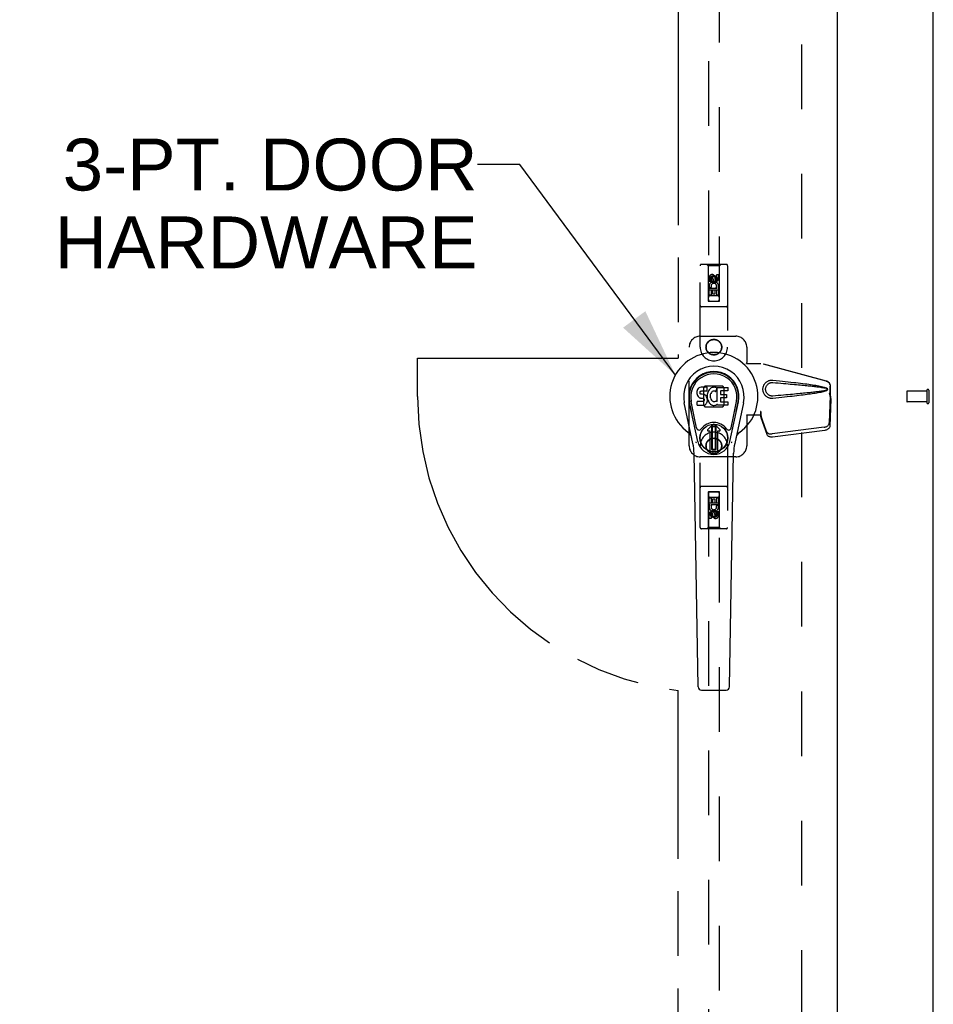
# Model space of a CAD drawing. Header units: inches. Extents: x 0 to 268, y 0 to 173.
# Tile 19 of 30: x 100 to 120, y 81 to 104. Entities that reach past the tile are written whole.
import ezdxf

# ---------------------------------------------------------------- set-up
doc = ezdxf.new("R2010")
doc.units = ezdxf.units.IN
doc.header["$LTSCALE"] = 14.739934
doc.header["$MEASUREMENT"] = 0
doc.linetypes.add('HIDDEN', pattern=[0.2, 0.1, -0.1])
doc.linetypes.add('PHANTOM', pattern=[0.8, 0.45, -0.05, 0.1, -0.05, 0.1, -0.05])
doc.layers.get('0').update_dxf_attribs({"linetype": 'CONTINUOUS'})
for name, color, linetype in [('02___PRT_ALL_AXES', 7, 'CONTINUOUS'), ('AVAILABLE_DOOR_SPACE', 7, 'CONTINUOUS'), ('DEFAULT_2', 8, 'HIDDEN'), ('DIMENSIONS', 7, 'CONTINUOUS')]:
    doc.layers.add(name, color=color, linetype=linetype)
doc.styles.get("Standard").update_dxf_attribs({"font": 'arial.ttf'})
doc.dimstyles.new('DIMSTYLE_1', dxfattribs={"dimtxt": 1.182348, "dimasz": 1.576464, "dimexe": 0.09, "dimexo": 0.07, "dimgap": 0.0375, "dimtad": 0, "dimtih": 1, "dimtoh": 1, "dimzin": 4, "dimdsep": 46, "dimtxsty": 'Standard', "dimblk": '_FILLED', "dimblk1": '_FILLED', "dimblk2": '_FILLED', "dimcen": 0.09, "dimazin": 1, "dimtfac": 1, "dimtdec": 3, "dimtofl": 0, "dimtmove": 0, "dimatfit": 3, "dimldrblk": '_FILLED', "dimfxl": 1, "dimtolj": 1, "dimtzin": 4, "dimarcsym": 0})
doc.dimstyles.get("Standard").update_dxf_attribs({"dimtxt": 1.339994, "dimasz": 1.576464, "dimexe": 0.09, "dimexo": 0.07, "dimgap": 0.09, "dimtad": 0, "dimtih": 1, "dimtoh": 1, "dimdec": 3, "dimzin": 4, "dimdsep": 46, "dimtxsty": 'Standard', "dimblk": '_FILLED', "dimblk1": '_FILLED', "dimblk2": '_FILLED', "dimcen": 0.09, "dimadec": 3, "dimazin": 1, "dimtp": 0.001, "dimtm": 0.001, "dimtfac": 1, "dimtdec": 3, "dimtofl": 0, "dimtmove": 0, "dimatfit": 3, "dimldrblk": '_FILLED', "dimfxl": 1, "dimtolj": 1, "dimtzin": 4, "dimarcsym": 0})

# ---------------------------------------------------------------- blocks, each defined once
blk = doc.blocks.new('_FILLED')
at = {"color": 0, "linetype": 'ByBlock'}
blk.add_solid([(0, 0), (-1, 0.2), (-1, -0.2)], dxfattribs=at)
blk = doc.blocks.new('*D8')
at = {"layer": 'DIMENSIONS', "color": 2, "linetype": 'Continuous'}
for p, q in [((85.324, 107.66), (97.26, 107.66)), ((114.511, 107.66), (102.574, 107.66))]:
    blk.add_line(p, q, dxfattribs=at)
at = {"layer": 'DIMENSIONS', "color": 2, "linetype": 'Continuous', "xscale": 1.5764635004, "yscale": 1.5764635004, "zscale": 1.5764635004, "rotation": 180}
blk.add_blockref('_FILLED', (85.324, 107.66), dxfattribs=at)
at = {"layer": 'DIMENSIONS', "color": 2, "linetype": 'Continuous', "xscale": 1.5764635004, "yscale": 1.5764635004, "zscale": 1.5764635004}
blk.add_blockref('_FILLED', (114.511, 107.66), dxfattribs=at)
at = {"layer": 'DIMENSIONS', "color": 2, "linetype": 'Continuous', "insert": (99.917, 108.251), "char_height": 1.1823, "width": 4.13162, "attachment_point": 2, "line_spacing_factor": 0.9}
blk.add_mtext('29.19', dxfattribs=at)

msp = doc.modelspace()

# ---------------------------------------------------------------- linework, layer by layer
at = {"color": 3, "linetype": 'Continuous'}
for p, q in [((120.324, 59.1), (120.324, 130.892)), ((118.136, 130.142), (118.136, 59.85))]:
    msp.add_line(p, q, dxfattribs=at)
at = {"color": 7, "linetype": 'Continuous'}
for p, q in [((114.954, 95.156), (114.944, 95.134)), ((114.967, 95.176), (114.954, 95.156)), ((114.976, 95.184), (114.967, 95.176)), ((114.986, 95.19), (114.976, 95.184)), ((115.007, 95.2), (114.986, 95.19)), ((115.031, 95.207), (115.007, 95.2)), ((115.17, 95.207), (115.031, 95.207)), ((115.172, 95.164), (115.17, 95.207)), ((115.171, 95.141), (115.172, 95.164)), ((115.231, 95.162), (115.217, 95.145)), ((115.248, 95.177), (115.231, 95.162)), ((115.266, 95.19), (115.248, 95.177)), ((115.286, 95.199), (115.266, 95.19)), ((115.308, 95.204), (115.286, 95.199)), ((115.33, 95.206), (115.308, 95.204)), ((115.353, 95.205), (115.33, 95.206)), ((115.364, 95.204), (115.353, 95.205)), ((115.375, 95.2), (115.364, 95.204)), ((115.395, 95.183), (115.368, 95.115)), ((115.393, 95.188), (115.375, 95.2)), ((115.403, 95.205), (115.64, 95.205)), ((115.403, 94.88), (115.403, 95.205)), ((115.645, 95.201), (115.645, 95.126)), ((114.939, 95.11), (114.938, 95.086)), ((114.938, 95.086), (114.938, 95.063)), ((114.938, 95.063), (114.942, 95.039)), ((114.944, 95.134), (114.939, 95.11)), ((114.942, 95.039), (114.951, 95.017)), ((114.951, 95.017), (114.963, 94.997)), ((114.963, 94.997), (114.98, 94.979)), ((114.98, 94.979), (115, 94.966)), ((115, 94.966), (115.011, 94.962)), ((115.009, 95.09), (115.011, 95.105)), ((115.009, 95.075), (115.009, 95.09)), ((115.009, 95.067), (115.009, 95.075)), ((115.012, 95.06), (115.009, 95.067)), ((115.011, 95.105), (115.014, 95.112)), ((115.011, 94.962), (115.022, 94.96)), ((115.016, 95.054), (115.012, 95.06)), ((115.014, 95.112), (115.02, 95.116)), ((115.022, 95.05), (115.016, 95.054)), ((115.02, 95.116), (115.035, 95.121)), ((115.037, 95.046), (115.022, 95.05)), ((115.022, 94.96), (115.07, 94.96)), ((115.035, 95.121), (115.049, 95.122)), ((115.061, 95.046), (115.037, 95.046)), ((115.049, 95.122), (115.162, 95.122)), ((115.085, 95.045), (115.061, 95.046)), ((115.07, 94.96), (115.078, 94.959)), ((115.078, 94.959), (115.084, 94.956)), ((115.084, 94.956), (115.09, 94.952)), ((115.108, 95.04), (115.085, 95.045)), ((115.09, 94.952), (115.095, 94.946)), ((115.095, 94.946), (115.102, 94.932)), ((115.102, 94.932), (115.104, 94.917)), ((115.119, 95.035), (115.108, 95.04)), ((115.129, 95.028), (115.119, 95.035)), ((115.146, 95.012), (115.129, 95.028)), ((115.159, 94.992), (115.146, 95.012)), ((115.169, 94.969), (115.159, 94.992)), ((115.162, 95.122), (115.168, 95.122)), ((115.168, 95.122), (115.17, 95.128)), ((115.175, 94.946), (115.169, 94.969)), ((115.17, 95.128), (115.171, 95.141)), ((115.174, 95.043), (115.17, 94.999)), ((115.17, 94.999), (115.171, 94.977)), ((115.171, 94.977), (115.174, 94.955)), ((115.178, 95.065), (115.174, 95.043)), ((115.174, 94.955), (115.178, 94.933)), ((115.177, 94.922), (115.175, 94.946)), ((115.185, 95.087), (115.178, 95.065)), ((115.178, 94.933), (115.185, 94.912)), ((115.193, 95.107), (115.185, 95.087)), ((115.204, 95.127), (115.193, 95.107)), ((115.217, 95.145), (115.204, 95.127)), ((115.24, 95.015), (115.239, 94.988)), ((115.239, 94.988), (115.24, 94.974)), ((115.243, 95.041), (115.24, 95.015)), ((115.24, 94.974), (115.244, 94.962)), ((115.247, 95.054), (115.243, 95.041)), ((115.244, 94.962), (115.254, 94.937)), ((115.253, 95.066), (115.247, 95.054)), ((115.267, 95.089), (115.253, 95.066)), ((115.254, 94.937), (115.267, 94.914)), ((115.275, 95.099), (115.267, 95.089)), ((115.286, 95.107), (115.275, 95.099)), ((115.311, 95.117), (115.286, 95.107)), ((115.324, 95.121), (115.311, 95.117)), ((115.337, 95.12), (115.324, 95.121)), ((115.35, 95.117), (115.337, 95.12)), ((115.362, 95.112), (115.35, 95.117)), ((115.474, 95.117), (115.474, 95.05)), ((115.475, 94.959), (115.475, 94.881)), ((115.64, 95.122), (115.478, 95.122)), ((115.478, 95.045), (115.609, 95.045)), ((115.609, 94.963), (115.479, 94.963)), ((115.614, 95.041), (115.614, 94.968)), ((114.847, 93.926), (114.65, 94.852)), ((114.958, 93.973), (114.765, 94.877)), ((114.814, 94.651), (114.769, 94.878)), ((114.881, 94.504), (114.807, 94.885)), ((114.94, 94.801), (114.94, 94.876)), ((115.004, 94.881), (114.945, 94.88)), ((114.945, 94.796), (115.089, 94.796)), ((115.065, 94.881), (115.004, 94.881)), ((115.08, 94.882), (115.065, 94.881)), ((115.086, 94.885), (115.08, 94.882)), ((115.092, 94.891), (115.086, 94.885)), ((115.089, 94.796), (115.101, 94.797)), ((115.101, 94.903), (115.092, 94.891)), ((115.104, 94.91), (115.101, 94.903)), ((115.101, 94.797), (115.112, 94.801)), ((115.104, 94.917), (115.104, 94.91)), ((115.112, 94.801), (115.132, 94.815)), ((115.132, 94.815), (115.149, 94.832)), ((115.149, 94.832), (115.156, 94.842)), ((115.156, 94.842), (115.161, 94.853)), ((115.161, 94.853), (115.17, 94.875)), ((115.17, 94.875), (115.176, 94.898)), ((115.176, 94.898), (115.177, 94.922)), ((115.185, 94.912), (115.207, 94.872)), ((115.207, 94.872), (115.219, 94.854)), ((115.219, 94.854), (115.234, 94.837)), ((115.234, 94.837), (115.25, 94.822)), ((115.25, 94.822), (115.268, 94.809)), ((115.267, 94.914), (115.276, 94.904)), ((115.268, 94.809), (115.278, 94.803)), ((115.276, 94.904), (115.286, 94.895)), ((115.278, 94.803), (115.288, 94.8)), ((115.286, 94.895), (115.297, 94.887)), ((115.288, 94.8), (115.31, 94.794)), ((115.297, 94.887), (115.309, 94.883)), ((115.309, 94.883), (115.323, 94.88)), ((115.31, 94.794), (115.332, 94.792)), ((115.323, 94.88), (115.336, 94.88)), ((115.332, 94.792), (115.354, 94.795)), ((115.336, 94.88), (115.349, 94.882)), ((115.349, 94.882), (115.362, 94.886)), ((115.354, 94.795), (115.376, 94.802)), ((115.362, 94.886), (115.374, 94.891)), ((115.374, 94.891), (115.385, 94.899)), ((115.376, 94.802), (115.395, 94.813)), ((115.392, 94.898), (115.403, 94.88)), ((115.395, 94.813), (115.395, 94.813)), ((115.405, 94.813), (115.395, 94.813)), ((115.405, 94.8), (115.405, 94.813)), ((115.641, 94.796), (115.41, 94.796)), ((115.479, 94.877), (115.641, 94.877)), ((115.645, 94.872), (115.645, 94.8)), ((115.689, 93.973), (115.882, 94.877)), ((115.766, 94.504), (115.841, 94.885)), ((115.998, 94.852), (115.8, 93.926)), ((115.834, 94.651), (115.878, 94.878)), ((114.929, 94.279), (114.881, 94.504)), ((115.718, 94.279), (115.766, 94.504)), ((115.185, 94.242), (115.296, 94.353)), ((115.296, 94.353), (115.186, 94.242)), ((115.28, 94.315), (115.294, 94.329)), ((115.294, 94.301), (115.28, 94.315)), ((115.28, 93.788), (115.28, 94.315)), ((115.294, 94.329), (115.353, 94.329)), ((115.294, 94.329), (115.308, 94.315)), ((115.308, 94.315), (115.294, 94.301)), ((115.294, 93.801), (115.294, 94.301)), ((115.308, 94.315), (115.339, 94.315)), ((115.339, 94.315), (115.353, 94.329)), ((115.353, 94.301), (115.339, 94.315)), ((115.462, 94.242), (115.351, 94.353)), ((115.352, 94.353), (115.462, 94.242)), ((115.353, 94.329), (115.367, 94.315)), ((115.367, 94.315), (115.353, 94.301)), ((115.353, 94.301), (115.353, 93.802)), ((115.367, 94.315), (115.367, 93.788)), ((115.241, 94.209), (115.199, 94.209)), ((115.241, 94.209), (115.199, 94.209)), ((115.241, 94.209), (115.241, 94.209)), ((115.241, 93.749), (115.241, 94.209)), ((115.241, 93.75), (115.241, 94.209)), ((115.448, 94.209), (115.406, 94.209)), ((115.448, 94.209), (115.406, 94.209)), ((115.406, 94.209), (115.406, 94.209)), ((115.406, 94.209), (115.406, 93.75)), ((115.406, 94.209), (115.406, 93.749)), ((114.966, 88.38), (114.873, 93.701)), ((115.28, 93.788), (115.294, 93.801)), ((115.294, 93.774), (115.28, 93.788)), ((115.294, 93.801), (115.308, 93.788)), ((115.308, 93.788), (115.294, 93.774)), ((115.353, 93.774), (115.294, 93.774)), ((115.339, 93.788), (115.308, 93.788)), ((115.339, 93.788), (115.353, 93.802)), ((115.353, 93.774), (115.339, 93.788)), ((115.353, 93.802), (115.367, 93.788)), ((115.367, 93.788), (115.353, 93.774)), ((115.682, 88.38), (115.774, 93.701)), ((115.044, 88.303), (115.603, 88.303))]:
    msp.add_line(p, q, dxfattribs=at)
for points in [[(114.925, 93.943), (114.924, 93.948), (114.922, 93.954), (114.921, 93.96), (114.919, 93.965)], [(115.728, 93.965), (115.727, 93.96), (115.725, 93.954), (115.724, 93.948), (115.722, 93.943)]]:
    msp.add_lwpolyline(points, dxfattribs=at)
for radius in [0.317, 0.313]:
    msp.add_circle((115.324, 94.051), radius, dxfattribs=at)
for centre, radius, start, end in [((115.324, 94.996), 1.004, 305.5066, 234.4934), ((115.324, 94.996), 0.689, 347.9703, 192.0297), ((115.324, 94.996), 0.571, 347.9703, 192.0297), ((115.324, 94.986), 0.527, 348.9402, 191.0594), ((115.39, 95.185), 0.00448, 339.0016, 51.8729), ((115.64, 95.201), 0.00448, 0, 90), ((115.364, 95.117), 0.00448, 246.1578, 339.0016), ((115.478, 95.117), 0.00448, 90, 180), ((115.478, 95.05), 0.00448, 180, 270), ((115.479, 94.959), 0.00448, 90, 180), ((115.609, 95.041), 0.00448, 0, 90), ((115.609, 94.968), 0.00448, 270, 360), ((115.64, 95.126), 0.00448, 270, 360), ((114.945, 94.876), 0.00448, 90, 180.0119), ((114.945, 94.801), 0.00483, 180, 270), ((115.388, 94.895), 0.00448, 34.0893, 127.3444), ((115.41, 94.8), 0.00448, 180, 270), ((115.479, 94.881), 0.00448, 180, 270), ((115.641, 94.872), 0.00448, 0, 90), ((115.641, 94.8), 0.00448, 270, 360), ((114.987, 94.291), 0.0591, 192.0297, 324.5763), ((115.324, 94.051), 0.354, 35.4237, 144.5763), ((115.324, 94.325), 0.0394, 45, 135), ((115.324, 94.325), 0.0392, 45, 135), ((115.661, 94.291), 0.0591, 215.4237, 347.9703), ((114.626, 94.018), 0.197, 12.0297, 54.4934), ((115.199, 94.229), 0.0197, 135, 270), ((115.199, 94.229), 0.0195, 135, 270), ((115.448, 94.229), 0.0197, 270, 45), ((115.448, 94.229), 0.0195, 270, 45), ((116.021, 94.018), 0.197, 125.5066, 167.9703), ((113.692, 93.68), 1.181, 1, 12.0297), ((115.324, 94.051), 0.374, 192.0297, 347.9703), ((116.955, 93.68), 1.181, 167.9703, 179), ((115.324, 94.051), 0.313, 254.7027, 285.2973), ((115.044, 88.382), 0.0787, 181, 270), ((115.603, 88.382), 0.0787, 270, 359)]:
    msp.add_arc(centre, radius, start, end, dxfattribs=at)
msp.add_ellipse((115.324, 94.986), major_axis=(0, 0.565), ratio=0.999848, start_param=-1.76365, end_param=1.76365, dxfattribs=at)
at = {"layer": '02___PRT_ALL_AXES', "color": 8, "linetype": 'HIDDEN'}
for p, q in [((115.217, 97.619), (115.217, 97.711)), ((115.259, 97.711), (115.259, 97.619)), ((115.303, 97.682), (115.303, 97.711)), ((115.344, 97.725), (115.344, 97.679)), ((115.388, 97.775), (115.43, 97.775)), ((115.388, 97.682), (115.388, 97.775)), ((115.43, 97.775), (115.43, 97.682)), ((115.259, 97.619), (115.217, 97.619)), ((115.217, 97.462), (115.395, 97.462)), ((115.217, 97.306), (115.217, 97.462)), ((115.265, 97.487), (115.226, 97.47)), ((115.302, 97.42), (115.259, 97.42)), ((115.259, 97.42), (115.259, 97.306)), ((115.302, 97.328), (115.302, 97.42)), ((115.388, 97.42), (115.344, 97.42)), ((115.344, 97.42), (115.344, 97.328)), ((115.395, 97.462), (115.376, 97.475)), ((115.388, 97.306), (115.388, 97.42)), ((115.42, 97.466), (115.418, 97.462)), ((115.418, 97.462), (115.43, 97.462)), ((115.43, 97.462), (115.43, 97.306)), ((115.259, 97.306), (115.217, 97.306)), ((115.344, 97.328), (115.302, 97.328)), ((115.43, 97.306), (115.388, 97.306)), ((120.177, 95.12), (119.73, 95.12)), ((120.177, 95.12), (120.177, 94.872)), ((120.177, 94.872), (119.73, 94.872)), ((115.217, 92.686), (115.26, 92.686)), ((115.217, 92.529), (115.217, 92.686)), ((115.26, 92.686), (115.26, 92.572)), ((115.388, 92.686), (115.43, 92.686)), ((115.388, 92.572), (115.388, 92.686)), ((115.43, 92.686), (115.43, 92.529)), ((115.229, 92.529), (115.217, 92.529)), ((115.228, 92.526), (115.229, 92.529)), ((115.43, 92.529), (115.253, 92.529)), ((115.253, 92.529), (115.271, 92.516)), ((115.26, 92.572), (115.303, 92.572)), ((115.303, 92.664), (115.345, 92.664)), ((115.303, 92.572), (115.303, 92.664)), ((115.345, 92.664), (115.345, 92.572)), ((115.345, 92.572), (115.388, 92.572)), ((115.382, 92.505), (115.421, 92.522)), ((115.217, 92.217), (115.217, 92.309)), ((115.26, 92.309), (115.26, 92.217)), ((115.303, 92.267), (115.303, 92.313)), ((115.344, 92.309), (115.344, 92.281)), ((115.388, 92.373), (115.43, 92.373)), ((115.388, 92.281), (115.388, 92.373)), ((115.43, 92.373), (115.43, 92.281)), ((115.26, 92.217), (115.217, 92.217))]:
    msp.add_line(p, q, dxfattribs=at)
for centre, radius in [((115.324, 97.668), 0.085), ((115.324, 96.121), 0.172), ((115.324, 93.871), 0.172), ((115.324, 92.323), 0.085)]:
    msp.add_circle(centre, radius, dxfattribs=at)
for centre, radius, start, end in [((115.281, 97.711), 0.0644, 12.2995, 180.0775), ((115.281, 97.711), 0.0219, 359.9011, 180), ((115.367, 97.682), 0.0635, 180, 360), ((115.366, 97.682), 0.0219, 190.307, 360), ((115.324, 97.512), 0.107, 334.2636, 203.4027), ((115.324, 97.512), 0.0639, 324.8895, 203.4026), ((115.324, 92.48), 0.107, 154.2636, 23.4027), ((115.324, 92.48), 0.0639, 144.8895, 23.4026), ((115.281, 92.309), 0.0635, 0, 180), ((115.281, 92.309), 0.0219, 10.307, 180), ((115.366, 92.281), 0.0644, 192.2995, 0.0775), ((115.366, 92.281), 0.0219, 179.9011, 360)]:
    msp.add_arc(centre, radius, start, end, dxfattribs=at)
at = {"layer": 'AVAILABLE_DOOR_SPACE', "color": 4, "linetype": 'PHANTOM'}
for p, q in [((114.511, 129.121), (114.511, 95.871)), ((108.574, 95.871), (114.511, 95.871)), ((108.574, 94.996), (108.574, 95.871)), ((114.511, 60.871), (114.511, 88.295))]:
    msp.add_line(p, q, dxfattribs=at)
msp.add_arc((115.324, 94.996), 6.75, 180, 263.0865, dxfattribs=at)
at = {"layer": 'DEFAULT_2', "color": 8, "linetype": 'HIDDEN'}
for p, q in [((117.324, 129.548), (117.324, 60.444)), ((115.199, 129.168), (115.199, 97.167)), ((115.449, 97.167), (115.449, 129.168)), ((115.011, 96.121), (115.011, 97.978)), ((115.606, 98.008), (115.041, 98.008)), ((115.194, 97.978), (115.164, 98.008)), ((115.454, 97.978), (115.194, 97.978)), ((115.194, 97.978), (115.197, 97.168)), ((115.45, 97.168), (115.454, 97.978)), ((115.454, 97.978), (115.484, 98.008)), ((115.636, 97.978), (115.636, 96.121)), ((115.324, 97.74), (115.261, 97.704)), ((115.261, 97.704), (115.271, 97.698)), ((115.261, 97.704), (115.261, 97.632)), ((115.261, 97.632), (115.271, 97.638)), ((115.261, 97.632), (115.324, 97.596)), ((115.324, 97.729), (115.271, 97.698)), ((115.271, 97.698), (115.271, 97.638)), ((115.271, 97.638), (115.324, 97.607)), ((115.386, 97.704), (115.324, 97.74)), ((115.324, 97.74), (115.324, 97.729)), ((115.376, 97.698), (115.324, 97.729)), ((115.324, 97.607), (115.376, 97.638)), ((115.324, 97.596), (115.386, 97.632)), ((115.386, 97.704), (115.376, 97.698)), ((115.376, 97.638), (115.376, 97.698)), ((115.386, 97.632), (115.376, 97.638)), ((115.386, 97.632), (115.386, 97.704)), ((115.451, 97.418), (115.196, 97.418)), ((115.324, 97.596), (115.324, 97.607)), ((115.409, 97.293), (115.239, 97.293)), ((115.606, 97.043), (115.041, 97.043)), ((115.197, 97.168), (115.45, 97.168)), ((115.199, 97.17), (115.449, 97.17)), ((115.199, 97.167), (115.449, 97.167)), ((115.011, 96.371), (115.824, 96.371)), ((114.761, 93.871), (114.761, 96.121)), ((116.074, 96.121), (116.074, 95.768)), ((116.071, 95.751), (116.074, 95.768)), ((116.071, 95.751), (116.392, 95.751)), ((116.078, 95.751), (116.074, 95.768)), ((117.881, 95.349), (116.384, 95.751)), ((117.889, 95.349), (116.392, 95.751)), ((115.122, 95.232), (115.087, 95.197)), ((115.087, 95.197), (115.087, 94.795)), ((115.525, 95.232), (115.122, 95.232)), ((115.56, 95.197), (115.525, 95.232)), ((115.56, 94.795), (115.56, 95.197)), ((117.974, 94.998), (117.974, 95.228)), ((117.981, 94.998), (117.981, 95.228)), ((117.952, 95.08), (117.974, 94.998)), ((117.973, 95.009), (117.954, 94.394)), ((117.96, 95.08), (117.981, 94.998)), ((117.987, 94.938), (117.967, 94.323)), ((117.973, 95.009), (117.987, 94.938)), ((117.981, 94.998), (117.974, 94.998)), ((117.975, 95.026), (117.984, 94.969)), ((117.984, 94.969), (117.985, 94.959)), ((117.985, 94.959), (117.986, 94.948)), ((117.986, 94.948), (117.987, 94.938)), ((119.72, 95.11), (119.72, 94.882)), ((120.177, 95.138), (120.177, 94.854)), ((120.22, 95.138), (120.22, 94.854)), ((115.087, 94.795), (115.122, 94.759)), ((115.122, 94.759), (115.525, 94.759)), ((115.525, 94.759), (115.56, 94.795)), ((116.392, 94.571), (116.071, 94.571)), ((116.071, 94.571), (116.074, 94.554)), ((116.078, 94.571), (116.074, 94.554)), ((116.074, 94.554), (116.074, 93.871)), ((116.392, 94.658), (116.384, 94.658)), ((116.384, 94.658), (116.384, 94.571)), ((116.522, 94.2), (116.39, 94.584)), ((116.404, 94.513), (116.39, 94.584)), ((116.392, 94.658), (116.392, 94.571)), ((116.399, 94.544), (116.404, 94.513)), ((116.536, 94.129), (116.404, 94.513)), ((117.836, 94.295), (116.649, 94.143)), ((117.85, 94.224), (116.662, 94.072)), ((115.011, 92.013), (115.011, 93.871)), ((115.636, 93.871), (115.636, 92.013)), ((115.824, 93.621), (115.011, 93.621)), ((115.606, 92.948), (115.041, 92.948)), ((115.197, 92.823), (115.194, 92.013)), ((115.197, 92.823), (115.45, 92.823)), ((115.449, 92.825), (115.199, 92.825)), ((115.199, 92.825), (115.199, 60.823)), ((115.449, 92.822), (115.199, 92.822)), ((115.239, 92.698), (115.409, 92.698)), ((115.449, 60.823), (115.449, 92.825)), ((115.454, 92.013), (115.45, 92.823)), ((115.196, 92.573), (115.451, 92.573)), ((115.324, 92.396), (115.261, 92.36)), ((115.261, 92.36), (115.271, 92.354)), ((115.261, 92.36), (115.261, 92.288)), ((115.261, 92.288), (115.271, 92.293)), ((115.261, 92.288), (115.324, 92.252)), ((115.324, 92.384), (115.271, 92.354)), ((115.271, 92.354), (115.271, 92.293)), ((115.271, 92.293), (115.324, 92.263)), ((115.386, 92.36), (115.324, 92.396)), ((115.324, 92.396), (115.324, 92.384)), ((115.376, 92.354), (115.324, 92.384)), ((115.324, 92.263), (115.376, 92.293)), ((115.324, 92.252), (115.386, 92.288)), ((115.324, 92.252), (115.324, 92.263)), ((115.386, 92.36), (115.376, 92.354)), ((115.376, 92.293), (115.376, 92.354)), ((115.386, 92.288), (115.376, 92.293)), ((115.386, 92.288), (115.386, 92.36)), ((115.194, 92.013), (115.164, 91.983)), ((115.454, 92.013), (115.194, 92.013)), ((115.454, 92.013), (115.484, 91.983)), ((115.606, 91.983), (115.041, 91.983))]:
    msp.add_line(p, q, dxfattribs=at)
for points in [[(116.668, 94.953), (116.655, 94.952), (116.642, 94.952), (116.629, 94.953), (116.616, 94.954), (116.603, 94.957), (116.591, 94.96), (116.578, 94.964), (116.567, 94.969), (116.555, 94.974), (116.543, 94.98), (116.532, 94.988), (116.521, 94.996), (116.509, 95.005), (116.498, 95.017), (116.487, 95.029), (116.477, 95.043), (116.467, 95.059), (116.459, 95.075), (116.453, 95.091), (116.448, 95.108), (116.444, 95.125), (116.442, 95.143), (116.441, 95.16), (116.442, 95.177), (116.444, 95.195), (116.447, 95.212), (116.452, 95.229), (116.459, 95.245), (116.466, 95.262), (116.476, 95.277), (116.486, 95.291), (116.497, 95.304), (116.508, 95.315), (116.519, 95.325), (116.531, 95.334), (116.542, 95.341), (116.554, 95.347), (116.566, 95.353), (116.578, 95.358), (116.59, 95.362), (116.603, 95.365), (116.616, 95.367), (116.629, 95.369)], [(116.668, 95.006), (116.658, 95.006), (116.649, 95.006), (116.639, 95.007), (116.63, 95.008), (116.621, 95.01), (116.612, 95.012), (116.603, 95.015), (116.594, 95.019), (116.586, 95.023), (116.578, 95.027), (116.569, 95.033), (116.561, 95.039), (116.553, 95.046), (116.545, 95.054), (116.537, 95.063), (116.53, 95.073), (116.523, 95.084), (116.517, 95.095), (116.513, 95.106), (116.509, 95.118), (116.506, 95.128), (116.505, 95.139), (116.504, 95.15), (116.503, 95.16), (116.503, 95.17), (116.504, 95.181), (116.506, 95.192), (116.509, 95.202), (116.512, 95.214), (116.517, 95.225), (116.522, 95.236), (116.529, 95.247), (116.536, 95.257), (116.544, 95.267), (116.552, 95.275), (116.56, 95.282), (116.568, 95.288), (116.577, 95.294), (116.585, 95.299), (116.594, 95.303), (116.602, 95.306), (116.611, 95.309), (116.62, 95.312), (116.63, 95.314), (116.639, 95.315), (116.649, 95.316), (116.658, 95.316), (116.668, 95.315)], [(116.629, 95.369), (116.642, 95.37), (116.655, 95.37), (116.668, 95.369)], [(116.668, 95.369), (116.743, 95.361), (116.816, 95.354), (116.885, 95.347), (116.952, 95.34), (117.016, 95.333), (117.078, 95.326), (117.137, 95.319), (117.194, 95.313), (117.248, 95.306), (117.3, 95.3), (117.35, 95.294), (117.397, 95.288), (117.443, 95.282), (117.487, 95.276), (117.529, 95.27), (117.569, 95.264), (117.608, 95.258), (117.645, 95.252), (117.68, 95.246), (117.714, 95.239), (117.746, 95.233), (117.777, 95.226), (117.807, 95.22), (117.835, 95.212), (117.861, 95.204), (117.886, 95.196)], [(116.668, 95.315), (116.731, 95.31), (116.792, 95.305), (116.851, 95.3), (116.908, 95.295), (116.963, 95.29), (117.016, 95.286), (117.066, 95.281), (117.115, 95.277), (117.162, 95.272), (117.207, 95.268), (117.25, 95.264), (117.292, 95.26), (117.331, 95.257), (117.369, 95.253), (117.405, 95.249), (117.439, 95.246), (117.472, 95.243), (117.503, 95.239), (117.533, 95.236), (117.562, 95.233), (117.591, 95.23), (117.618, 95.226), (117.645, 95.223), (117.672, 95.22), (117.699, 95.216), (117.726, 95.213), (117.753, 95.209), (117.78, 95.205), (117.806, 95.201), (117.833, 95.196), (117.86, 95.191), (117.886, 95.185)], [(117.881, 95.349), (117.894, 95.344), (117.907, 95.339), (117.918, 95.332), (117.929, 95.324), (117.939, 95.314), (117.948, 95.304), (117.956, 95.293), (117.962, 95.281), (117.967, 95.268), (117.971, 95.255), (117.973, 95.241), (117.974, 95.228)], [(117.886, 95.196), (117.892, 95.193), (117.897, 95.189), (117.902, 95.184), (117.905, 95.179), (117.908, 95.173), (117.91, 95.167), (117.91, 95.161), (117.91, 95.155), (117.908, 95.149), (117.905, 95.143), (117.902, 95.138), (117.897, 95.133), (117.892, 95.129), (117.886, 95.126)], [(117.886, 95.185), (117.891, 95.183), (117.895, 95.181), (117.899, 95.177), (117.902, 95.174), (117.905, 95.17), (117.906, 95.165), (117.906, 95.161), (117.906, 95.156), (117.904, 95.152), (117.902, 95.148), (117.899, 95.144), (117.895, 95.141), (117.891, 95.138), (117.886, 95.137)], [(117.981, 95.228), (117.981, 95.241), (117.978, 95.255), (117.975, 95.268), (117.97, 95.281), (117.963, 95.293), (117.956, 95.304), (117.947, 95.314), (117.937, 95.324), (117.926, 95.332), (117.914, 95.339), (117.902, 95.344), (117.889, 95.349)], [(117.886, 95.137), (117.86, 95.131), (117.833, 95.125), (117.806, 95.121), (117.78, 95.117), (117.753, 95.113), (117.726, 95.109), (117.699, 95.105), (117.673, 95.102), (117.646, 95.099), (117.619, 95.095), (117.591, 95.092), (117.563, 95.089), (117.534, 95.086), (117.504, 95.083), (117.473, 95.079), (117.44, 95.076), (117.406, 95.072), (117.37, 95.069), (117.332, 95.065), (117.292, 95.061), (117.251, 95.058), (117.208, 95.054), (117.163, 95.049), (117.116, 95.045), (117.067, 95.041), (117.016, 95.036), (116.963, 95.032), (116.909, 95.027), (116.852, 95.022), (116.792, 95.017), (116.731, 95.012), (116.668, 95.006)], [(117.886, 95.126), (117.863, 95.118), (117.839, 95.111), (117.814, 95.104), (117.787, 95.098), (117.759, 95.091), (117.73, 95.086), (117.7, 95.08), (117.668, 95.074), (117.635, 95.068), (117.601, 95.063), (117.565, 95.057), (117.527, 95.052), (117.488, 95.046), (117.447, 95.041), (117.405, 95.035), (117.361, 95.029), (117.315, 95.023), (117.267, 95.018), (117.217, 95.012), (117.165, 95.006), (117.111, 94.999), (117.055, 94.993), (116.997, 94.987), (116.936, 94.98), (116.873, 94.974), (116.807, 94.967), (116.739, 94.96), (116.668, 94.953)], [(117.952, 95.08), (117.957, 95.06), (117.963, 95.041), (117.968, 95.022), (117.973, 95.004), (117.979, 94.986), (117.984, 94.969)], [(117.96, 95.08), (117.962, 95.07), (117.965, 95.061), (117.968, 95.051), (117.97, 95.042), (117.973, 95.034), (117.975, 95.026)], [(117.975, 95.026), (117.975, 95.023), (117.975, 95.02), (117.974, 95.017), (117.974, 95.015), (117.973, 95.012), (117.973, 95.009)], [(116.384, 94.658), (116.386, 94.638), (116.389, 94.618), (116.392, 94.598), (116.394, 94.579), (116.399, 94.544)], [(116.391, 94.6), (116.391, 94.594), (116.391, 94.592), (116.39, 94.589), (116.39, 94.587), (116.39, 94.584)], [(116.392, 94.658), (116.391, 94.648), (116.391, 94.618)], [(116.398, 94.551), (116.397, 94.562), (116.395, 94.58), (116.393, 94.596), (116.392, 94.61), (116.391, 94.623), (116.391, 94.631)], [(116.391, 94.618), (116.391, 94.609), (116.391, 94.6)], [(117.836, 94.295), (117.852, 94.298), (117.867, 94.302), (117.881, 94.307), (117.895, 94.314), (117.907, 94.321), (117.919, 94.33), (117.929, 94.34), (117.937, 94.35), (117.944, 94.361), (117.949, 94.372), (117.953, 94.383), (117.954, 94.394)], [(117.967, 94.323), (117.966, 94.312), (117.963, 94.301), (117.958, 94.289), (117.951, 94.279), (117.942, 94.269), (117.932, 94.259), (117.921, 94.25), (117.908, 94.243), (117.895, 94.236), (117.88, 94.231), (117.865, 94.227), (117.85, 94.224)], [(116.522, 94.2), (116.526, 94.191), (116.532, 94.182), (116.539, 94.173), (116.548, 94.166), (116.558, 94.159), (116.569, 94.153), (116.58, 94.149), (116.593, 94.145), (116.607, 94.143), (116.62, 94.142), (116.635, 94.142), (116.649, 94.143)], [(116.662, 94.072), (116.648, 94.071), (116.634, 94.071), (116.62, 94.072), (116.607, 94.074), (116.594, 94.078), (116.582, 94.082), (116.571, 94.088), (116.561, 94.095), (116.553, 94.102), (116.546, 94.111), (116.54, 94.12), (116.536, 94.129)]]:
    msp.add_lwpolyline(points, dxfattribs=at)
for centre, radius in [((115.324, 97.668), 0.0845), ((115.324, 96.121), 0.18), ((115.324, 93.871), 0.18), ((115.324, 92.323), 0.0845)]:
    msp.add_circle(centre, radius, dxfattribs=at)
for centre, radius, start, end in [((115.041, 97.978), 0.03, 90, 180), ((115.606, 97.978), 0.03, 0, 90), ((115.239, 97.253), 0.04, 90, 180), ((115.239, 97.208), 0.04, 180, 270), ((115.409, 97.253), 0.04, 0, 90), ((115.409, 97.208), 0.04, 270, 360), ((115.041, 97.073), 0.03, 180, 270), ((115.606, 97.073), 0.03, 270, 360), ((115.011, 96.121), 0.25, 90, 180), ((115.824, 96.121), 0.25, 0, 90), ((115.324, 96.121), 0.312, 180, 360), ((120.198, 95.138), 0.0215, 0, 180), ((119.73, 95.11), 0.01, 90, 180), ((119.73, 94.882), 0.01, 180, 270), ((120.198, 94.854), 0.0215, 180, 360), ((115.324, 93.871), 0.312, 0, 180), ((115.011, 93.871), 0.25, 180, 270), ((115.824, 93.871), 0.25, 270, 360), ((115.041, 92.918), 0.03, 90, 180), ((115.606, 92.918), 0.03, 0, 90), ((115.239, 92.783), 0.04, 90, 180), ((115.239, 92.738), 0.04, 180, 270), ((115.409, 92.783), 0.04, 0, 90), ((115.409, 92.738), 0.04, 270, 360), ((115.041, 92.013), 0.03, 180, 270), ((115.606, 92.013), 0.03, 270, 360)]:
    msp.add_arc(centre, radius, start, end, dxfattribs=at)

# ---------------------------------------------------------------- texts
at = {"layer": 'DIMENSIONS', "color": 2, "linetype": 'Continuous', "insert": (109.94, 100.874), "char_height": 1.1823, "width": 9.61701, "attachment_point": 3, "line_spacing_factor": 0.9}
msp.add_mtext('3-PT. DOOR\\PHARDWARE', dxfattribs=at)

# ---------------------------------------------------------------- dimensions: what is measured, and where the dimension line sits
at = {"layer": 'DIMENSIONS', "color": 2, "linetype": 'Continuous'}
dim = msp.add_linear_dim(base=(85.324, 107.66), p1=(114.511, 95.871), p2=(85.324, 129.121), angle=180, dimstyle='DIMSTYLE_1', dxfattribs=at)
dim.commit()
dim.dimension.update_dxf_attribs({"geometry": '*D8', "text_midpoint": (99.902, 107.653), "dimtype": 160})

# ---------------------------------------------------------------- leaders
at = {"layer": 'DIMENSIONS', "color": 2, "linetype": 'Continuous', "annotation_type": 0, "has_hookline": 1, "hookline_direction": 1, "text_width": 9.414}
msp.add_leader([(114.447, 95.485), (110.9, 100.283), (109.94, 100.283)], dimstyle='Standard', override={"dimtad": 0}, dxfattribs=at)

doc.saveas('drawing.dxf')
